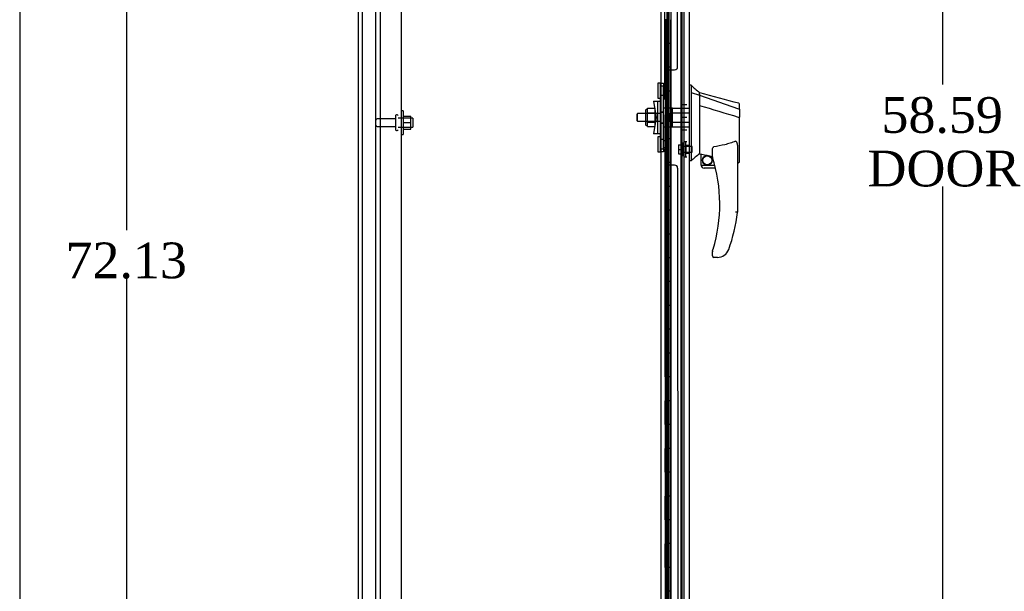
# Model space of a CAD drawing. Header units: inches. Extents: x 1 to 359, y -2 to 239.
# Tile 9 of 23: x 1 to 43, y 106 to 130. Entities that reach past the tile are written whole.
import ezdxf
from ezdxf.enums import TextEntityAlignment as Align
from ezdxf.lldxf.tags import DXFTag

# ---------------------------------------------------------------- set-up
doc = ezdxf.new("R2010")
doc.units = ezdxf.units.IN
doc.header["$MEASUREMENT"] = 0
for name, color, linetype in [('COM43133', 7, 'Continuous'), ('COM55607-1', 7, 'Continuous'), ('COM55738-22', 7, 'Continuous'), ('COM70220', 7, 'Continuous'), ('COM70838', 7, 'Continuous'), ('COM70839-2', 7, 'Continuous'), ('COM71181-2', 7, 'Continuous'), ('COM71193-2', 7, 'Continuous'), ('Default', 7, 'Continuous'), ('HAN86294', 7, 'Continuous'), ('HAN86294_NUT', 7, 'Continuous'), ('HAN86294_SCREW', 7, 'Continuous'), ('HAN86294_WASHER', 7, 'Continuous'), ('HAN_NUT', 7, 'Continuous'), ('NTS166105', 7, 'Continuous'), ('RVT19000', 7, 'Continuous'), ('SPC87322', 7, 'Continuous'), ('STD26089', 7, 'Continuous'), ('WAF25059', 7, 'Continuous')]:
    doc.layers.add(name, color=color, linetype=linetype)
doc.styles.add('SEACAD_Times_New_Roman', font='times.ttf')
tags = doc.linetypes.add('HIDDEN2', pattern=[0.1875, 0.125, -0.0625]).pattern_tags.tags
tags[6:7] = [DXFTag(74, 4), DXFTag(75, 0), DXFTag(340, '0'), DXFTag(46, 0.0), DXFTag(50, 0.0), DXFTag(44, 0.0), DXFTag(45, 0.0)]
tags[4:5] = [DXFTag(74, 4), DXFTag(75, 0), DXFTag(340, '0'), DXFTag(46, 0.0), DXFTag(50, 0.0), DXFTag(44, 0.0), DXFTag(45, 0.0)]
doc.dimstyles.new('HAMMOND_(STH_-_300x200)', dxfattribs={"dimtxt": 1.5, "dimasz": 1.875, "dimexe": 0.75, "dimexo": 0.75, "dimgap": 0.375, "dimtad": 0, "dimtih": 1, "dimtoh": 1, "dimzin": 0, "dimdsep": 46, "dimtxsty": 'SEACAD_Times_New_Roman', "dimblk1": '_SE_FILLED', "dimblk2": '_SE_FILLED', "dimsah": 1, "dimcen": 0.75, "dimadec": 0, "dimazin": 0, "dimtfac": 0.8, "dimtofl": 0, "dimtmove": 0, "dimatfit": 3, "dimfxl": 1, "dimtolj": 1, "dimtzin": 0, "dimarcsym": 0})

# ---------------------------------------------------------------- blocks, each defined once
blk = doc.blocks.new('SE3')
at = {"layer": 'COM43133', "color": 7, "linetype": 'HIDDEN2'}
for p, q in [((16.45, 153.317), (16.45, 97.567)), ((17.325, 153.257), (17.325, 97.627))]:
    blk.add_line(p, q, dxfattribs=at)
at = {"layer": 'COM55607-1', "color": 7, "linetype": 'HIDDEN2'}
for p, q in [((28.479, 153.766), (28.479, 97.766)), ((28.579, 97.766), (28.579, 153.766)), ((29.124, 97.766), (29.124, 153.766)), ((28.54, 129.765), (28.412, 129.765)), ((28.412, 129.765), (28.412, 128.766)), ((28.417, 128.766), (28.417, 129.765)), ((28.584, 129.765), (28.529, 129.765)), ((28.54, 129.765), (28.54, 128.766)), ((28.443, 128.766), (28.412, 128.766)), ((28.412, 128.766), (28.412, 127.766)), ((28.54, 128.765), (28.412, 128.765)), ((28.488, 128.765), (28.488, 127.766)), ((28.529, 128.765), (28.529, 127.766)), ((28.584, 128.765), (28.529, 128.765)), ((28.443, 127.766), (28.412, 127.766)), ((28.54, 127.765), (28.412, 127.765)), ((28.412, 127.765), (28.412, 126.766)), ((28.417, 126.766), (28.417, 127.765)), ((28.584, 127.765), (28.529, 127.765)), ((28.54, 127.765), (28.54, 126.766)), ((28.443, 126.766), (28.412, 126.766)), ((28.412, 126.766), (28.412, 125.766)), ((28.54, 126.765), (28.412, 126.765)), ((28.488, 126.765), (28.488, 125.766)), ((28.529, 126.765), (28.529, 125.766)), ((28.584, 126.765), (28.529, 126.765)), ((28.443, 125.766), (28.412, 125.766)), ((28.54, 125.765), (28.412, 125.765)), ((28.412, 125.765), (28.412, 124.766)), ((28.417, 124.766), (28.417, 125.765)), ((28.584, 125.765), (28.529, 125.765)), ((28.54, 125.765), (28.54, 124.766)), ((28.443, 124.766), (28.412, 124.766)), ((28.412, 124.766), (28.412, 123.766)), ((28.54, 124.765), (28.412, 124.765)), ((28.488, 124.765), (28.488, 123.766)), ((28.529, 124.765), (28.529, 123.766)), ((28.584, 124.765), (28.529, 124.765)), ((28.443, 123.766), (28.412, 123.766)), ((28.54, 123.765), (28.412, 123.765)), ((28.412, 123.765), (28.412, 122.766)), ((28.417, 122.766), (28.417, 123.765)), ((28.584, 123.765), (28.529, 123.765)), ((28.54, 123.765), (28.54, 122.766)), ((28.443, 122.766), (28.412, 122.766)), ((28.412, 122.766), (28.412, 121.766)), ((28.54, 122.765), (28.412, 122.765)), ((28.488, 122.765), (28.488, 121.766)), ((28.529, 122.765), (28.529, 121.766)), ((28.584, 122.765), (28.529, 122.765)), ((28.443, 121.766), (28.412, 121.766)), ((28.54, 121.765), (28.412, 121.765)), ((28.412, 121.765), (28.412, 120.766)), ((28.417, 120.766), (28.417, 121.765)), ((28.584, 121.765), (28.529, 121.765)), ((28.54, 121.765), (28.54, 120.766)), ((28.443, 120.766), (28.412, 120.766)), ((28.412, 120.766), (28.412, 119.766)), ((28.54, 120.765), (28.412, 120.765)), ((28.488, 120.765), (28.488, 119.766)), ((28.529, 120.765), (28.529, 119.766)), ((28.584, 120.765), (28.529, 120.765)), ((28.443, 119.766), (28.412, 119.766)), ((28.54, 119.765), (28.412, 119.765)), ((28.412, 119.765), (28.412, 118.766)), ((28.417, 118.766), (28.417, 119.765)), ((28.584, 119.765), (28.529, 119.765)), ((28.54, 119.765), (28.54, 118.766)), ((28.443, 118.766), (28.412, 118.766)), ((28.412, 118.766), (28.412, 117.766)), ((28.54, 118.765), (28.412, 118.765)), ((28.488, 118.765), (28.488, 117.766)), ((28.529, 118.765), (28.529, 117.766)), ((28.584, 118.765), (28.529, 118.765)), ((28.443, 117.766), (28.412, 117.766)), ((28.54, 117.765), (28.412, 117.765)), ((28.412, 117.765), (28.412, 116.766)), ((28.417, 116.766), (28.417, 117.765)), ((28.584, 117.765), (28.529, 117.765)), ((28.54, 117.765), (28.54, 116.766)), ((28.443, 116.766), (28.412, 116.766)), ((28.412, 116.766), (28.412, 115.766)), ((28.54, 116.765), (28.412, 116.765)), ((28.488, 116.765), (28.488, 115.766)), ((28.529, 116.765), (28.529, 115.766)), ((28.584, 116.765), (28.529, 116.765)), ((28.443, 115.766), (28.412, 115.766)), ((28.54, 115.765), (28.412, 115.765)), ((28.412, 115.765), (28.412, 114.766)), ((28.417, 114.766), (28.417, 115.765)), ((28.584, 115.765), (28.529, 115.765)), ((28.54, 115.765), (28.54, 114.766)), ((28.443, 114.766), (28.412, 114.766)), ((28.412, 114.766), (28.412, 113.766)), ((28.54, 114.765), (28.412, 114.765)), ((28.488, 114.765), (28.488, 113.766)), ((28.529, 114.765), (28.529, 113.766)), ((28.584, 114.765), (28.529, 114.765)), ((28.443, 113.766), (28.412, 113.766)), ((28.54, 113.765), (28.412, 113.765)), ((28.412, 113.765), (28.412, 112.766)), ((28.417, 112.766), (28.417, 113.765)), ((28.584, 113.765), (28.529, 113.765)), ((28.54, 113.765), (28.54, 112.766)), ((28.443, 112.766), (28.412, 112.766)), ((28.412, 112.766), (28.412, 111.766)), ((28.54, 112.765), (28.412, 112.765)), ((28.488, 112.765), (28.488, 111.766)), ((28.529, 112.765), (28.529, 111.766)), ((28.584, 112.765), (28.529, 112.765)), ((28.443, 111.766), (28.412, 111.766)), ((28.54, 111.765), (28.412, 111.765)), ((28.412, 111.765), (28.412, 110.766)), ((28.417, 110.766), (28.417, 111.765)), ((28.584, 111.765), (28.529, 111.765)), ((28.54, 111.765), (28.54, 110.766)), ((28.443, 110.766), (28.412, 110.766)), ((28.412, 110.766), (28.412, 109.766)), ((28.54, 110.765), (28.412, 110.765)), ((28.488, 110.765), (28.488, 109.766)), ((28.529, 110.765), (28.529, 109.766)), ((28.584, 110.765), (28.529, 110.765)), ((28.443, 109.766), (28.412, 109.766)), ((28.54, 109.765), (28.412, 109.765)), ((28.412, 109.765), (28.412, 108.766)), ((28.417, 108.766), (28.417, 109.765)), ((28.584, 109.765), (28.529, 109.765)), ((28.54, 109.765), (28.54, 108.766)), ((28.443, 108.766), (28.412, 108.766)), ((28.412, 108.766), (28.412, 107.766)), ((28.54, 108.765), (28.412, 108.765)), ((28.488, 108.765), (28.488, 107.766)), ((28.529, 108.765), (28.529, 107.766)), ((28.584, 108.765), (28.529, 108.765)), ((28.443, 107.766), (28.412, 107.766)), ((28.54, 107.765), (28.412, 107.765)), ((28.412, 107.765), (28.412, 106.766)), ((28.417, 106.766), (28.417, 107.765)), ((28.584, 107.765), (28.529, 107.765)), ((28.54, 107.765), (28.54, 106.766)), ((28.443, 106.766), (28.412, 106.766)), ((28.412, 106.766), (28.412, 105.766)), ((28.54, 106.765), (28.412, 106.765)), ((28.488, 106.765), (28.488, 105.766)), ((28.529, 106.765), (28.529, 105.766)), ((28.584, 106.765), (28.529, 106.765)), ((28.443, 105.766), (28.412, 105.766))]:
    blk.add_line(p, q, dxfattribs=at)
at = {"layer": 'COM55607-1', "color": 7, "linetype": 'Continuous'}
for p, q in [((28.443, 128.766), (28.443, 129.766)), ((28.646, 128.766), (28.646, 129.766)), ((28.646, 128.766), (28.443, 128.766)), ((28.443, 127.766), (28.443, 128.766)), ((28.646, 128.766), (28.443, 128.766)), ((28.646, 127.766), (28.646, 128.766)), ((28.646, 127.766), (28.443, 127.766)), ((28.646, 127.766), (28.443, 127.766)), ((28.443, 126.766), (28.443, 127.766)), ((28.646, 126.766), (28.646, 127.766)), ((28.646, 126.766), (28.443, 126.766)), ((28.443, 125.766), (28.443, 126.766)), ((28.646, 126.766), (28.443, 126.766)), ((28.646, 125.766), (28.646, 126.766)), ((28.646, 125.766), (28.443, 125.766)), ((28.646, 125.766), (28.443, 125.766)), ((28.443, 124.766), (28.443, 125.766)), ((28.646, 124.766), (28.646, 125.766)), ((28.646, 124.766), (28.443, 124.766)), ((28.443, 123.766), (28.443, 124.766)), ((28.646, 124.766), (28.443, 124.766)), ((28.646, 123.766), (28.646, 124.766)), ((28.646, 123.766), (28.443, 123.766)), ((28.646, 123.766), (28.443, 123.766)), ((28.443, 122.766), (28.443, 123.766)), ((28.646, 122.766), (28.646, 123.766)), ((28.646, 122.766), (28.443, 122.766)), ((28.443, 121.766), (28.443, 122.766)), ((28.646, 122.766), (28.443, 122.766)), ((28.646, 121.766), (28.646, 122.766)), ((28.646, 121.766), (28.443, 121.766)), ((28.646, 121.766), (28.443, 121.766)), ((28.443, 120.766), (28.443, 121.766)), ((28.646, 120.766), (28.646, 121.766)), ((28.646, 120.766), (28.443, 120.766)), ((28.443, 119.766), (28.443, 120.766)), ((28.646, 120.766), (28.443, 120.766)), ((28.646, 119.766), (28.646, 120.766)), ((28.646, 119.766), (28.443, 119.766)), ((28.646, 119.766), (28.443, 119.766)), ((28.443, 118.766), (28.443, 119.766)), ((28.646, 118.766), (28.646, 119.766)), ((28.646, 118.766), (28.443, 118.766)), ((28.443, 117.766), (28.443, 118.766)), ((28.646, 118.766), (28.443, 118.766)), ((28.646, 117.766), (28.646, 118.766)), ((28.646, 117.766), (28.443, 117.766)), ((28.646, 117.766), (28.443, 117.766)), ((28.443, 116.766), (28.443, 117.766)), ((28.646, 116.766), (28.646, 117.766)), ((28.646, 116.766), (28.443, 116.766)), ((28.443, 115.766), (28.443, 116.766)), ((28.646, 116.766), (28.443, 116.766)), ((28.646, 115.766), (28.646, 116.766)), ((28.646, 115.766), (28.443, 115.766)), ((28.646, 115.766), (28.443, 115.766)), ((28.443, 114.766), (28.443, 115.766)), ((28.646, 114.766), (28.646, 115.766)), ((28.646, 114.766), (28.443, 114.766)), ((28.443, 113.766), (28.443, 114.766)), ((28.646, 114.766), (28.443, 114.766)), ((28.646, 113.766), (28.646, 114.766)), ((28.646, 113.766), (28.443, 113.766)), ((28.646, 113.766), (28.443, 113.766)), ((28.443, 112.766), (28.443, 113.766)), ((28.646, 112.766), (28.646, 113.766)), ((28.646, 112.766), (28.443, 112.766)), ((28.443, 111.766), (28.443, 112.766)), ((28.646, 112.766), (28.443, 112.766)), ((28.646, 111.766), (28.646, 112.766)), ((28.646, 111.766), (28.443, 111.766)), ((28.646, 111.766), (28.443, 111.766)), ((28.443, 110.766), (28.443, 111.766)), ((28.646, 110.766), (28.646, 111.766)), ((28.646, 110.766), (28.443, 110.766)), ((28.443, 109.766), (28.443, 110.766)), ((28.646, 110.766), (28.443, 110.766)), ((28.646, 109.766), (28.646, 110.766)), ((28.646, 109.766), (28.443, 109.766)), ((28.646, 109.766), (28.443, 109.766)), ((28.443, 108.766), (28.443, 109.766)), ((28.646, 108.766), (28.646, 109.766)), ((28.646, 108.766), (28.443, 108.766)), ((28.443, 107.766), (28.443, 108.766)), ((28.646, 108.766), (28.443, 108.766)), ((28.646, 107.766), (28.646, 108.766)), ((28.646, 107.766), (28.443, 107.766)), ((28.646, 107.766), (28.443, 107.766)), ((28.443, 106.766), (28.443, 107.766)), ((28.646, 106.766), (28.646, 107.766)), ((28.646, 106.766), (28.443, 106.766)), ((28.443, 105.766), (28.443, 106.766)), ((28.646, 106.766), (28.443, 106.766)), ((28.646, 105.766), (28.646, 106.766)), ((28.646, 105.766), (28.443, 105.766)), ((28.646, 105.766), (28.443, 105.766)), ((28.443, 104.766), (28.443, 105.766)), ((28.646, 104.766), (28.646, 105.766))]:
    blk.add_line(p, q, dxfattribs=at)
at = {"layer": 'COM55738-22', "color": 7, "linetype": 'HIDDEN2'}
for p, q in [((15.71, 95.774), (15.71, 155.524)), ((16.263, 95.774), (16.263, 155.524))]:
    blk.add_line(p, q, dxfattribs=at)
at = {"layer": 'COM70220', "color": 7, "linetype": 'HIDDEN2'}
blk.add_line((29.073, 154.339), (29.073, 97.192), dxfattribs=at)
at = {"layer": 'COM70838', "color": 7, "linetype": 'HIDDEN2'}
for p, q in [((28.216, 127.097), (28.341, 127.097)), ((28.216, 126.972), (28.216, 127.097)), ((28.216, 124.347), (28.216, 126.972)), ((28.341, 127.097), (28.341, 126.972)), ((28.341, 124.347), (28.341, 126.972)), ((27.929, 126.347), (28.099, 126.347)), ((27.929, 126.347), (28.029, 125.66)), ((28.099, 124.972), (28.099, 126.347)), ((28.099, 126.347), (28.202, 126.347)), ((28.029, 125.66), (27.929, 124.972)), ((28.099, 124.972), (27.929, 124.972)), ((28.213, 124.972), (28.099, 124.972)), ((28.216, 124.222), (28.216, 124.347)), ((28.341, 124.222), (28.216, 124.222)), ((28.341, 124.347), (28.341, 124.222))]:
    blk.add_line(p, q, dxfattribs=at)
for centre, start, end in [((28.099, 126.402), 331.9602, 360), ((28.099, 126.374), 346.4554, 360), ((28.099, 124.917), 0, 28.0398), ((28.099, 124.945), 0, 13.5446)]:
    blk.add_arc(centre, 0.117, start, end, dxfattribs=at)
at = {"layer": 'COM70839-2', "color": 7, "linetype": 'HIDDEN2'}
for p, q in [((28.403, 126.41), (28.416, 152.257)), ((28.935, 127.785), (28.947, 152.337)), ((28.473, 126.522), (28.473, 127.535)), ((28.599, 127.66), (28.81, 127.66)), ((28.599, 127.66), (28.81, 127.66)), ((28.403, 124.909), (28.403, 124.909)), ((28.403, 124.909), (28.416, 99.063)), ((28.473, 124.797), (28.473, 124.797)), ((28.473, 123.784), (28.473, 124.797)), ((28.81, 123.659), (28.599, 123.659)), ((28.81, 123.659), (28.599, 123.659)), ((28.935, 123.534), (28.935, 123.534)), ((28.935, 123.534), (28.947, 98.982))]:
    blk.add_line(p, q, dxfattribs=at)
for centre, start, end in [((28.81, 127.785), 269.9705, 359.9705), ((28.81, 127.785), 269.9705, 359.9705), ((28.598, 127.535), 89.9705, 179.9705), ((28.598, 127.535), 89.9705, 179.9705), ((28.348, 126.522), 296.0744, 359.9705), ((28.348, 126.522), 296.0744, 359.9705), ((28.348, 124.797), 0.0295, 63.9256), ((28.348, 124.797), 0.0295, 63.9256), ((28.598, 123.784), 180.0295, 270.0295), ((28.598, 123.784), 180.0295, 270.0295), ((28.81, 123.534), 0.0295, 90.0295), ((28.81, 123.534), 0.0295, 90.0295)]:
    blk.add_arc(centre, 0.125, start, end, dxfattribs=at)
at = {"layer": 'COM71181-2', "color": 7, "linetype": 'Continuous'}
for p, q in [((15.543, 95.692), (15.543, 155.627)), ((28.231, 154.347), (28.231, 96.972))]:
    blk.add_line(p, q, dxfattribs=at)
at = {"layer": 'COM71181-2', "color": 7, "linetype": 'HIDDEN2'}
blk.add_line((29.198, 154.347), (29.198, 96.972), dxfattribs=at)
at = {"layer": 'COM71193-2', "color": 7, "linetype": 'Continuous'}
for p, q in [((28.648, 154.964), (28.648, 96.567)), ((29.418, 154.916), (29.418, 96.615))]:
    blk.add_line(p, q, dxfattribs=at)
at = {"layer": 'COM71193-2', "color": 7, "linetype": 'HIDDEN2'}
blk.add_line((28.543, 96.877), (28.543, 154.442), dxfattribs=at)
at = {"layer": 'HAN86294', "color": 7, "linetype": 'Continuous'}
for p, q in [((29.501, 127.01), (29.418, 127.01)), ((29.498, 127.01), (29.498, 126.848)), ((29.498, 126.848), (29.498, 126.762)), ((29.498, 126.762), (29.498, 126.703)), ((29.498, 126.703), (29.853, 126.597)), ((29.498, 126.703), (29.498, 124.271)), ((29.853, 126.637), (29.853, 126.71)), ((29.853, 126.637), (29.853, 126.612)), ((29.853, 126.612), (29.853, 126.597)), ((29.853, 126.597), (29.853, 126.166)), ((29.853, 126.597), (31.491, 126.026)), ((29.853, 126.166), (29.853, 124.668)), ((31.533, 125.991), (31.533, 126.213)), ((31.478, 125.676), (31.479, 125.676)), ((31.533, 125.991), (31.533, 125.678)), ((31.533, 123.81), (31.533, 125.678)), ((29.853, 124.668), (29.853, 124.399)), ((29.853, 124.399), (29.853, 124.186)), ((29.498, 124.271), (29.498, 123.987)), ((29.498, 123.987), (29.498, 123.84)), ((29.853, 124.186), (29.853, 124.159)), ((29.853, 124.159), (29.853, 124.141)), ((29.853, 124.141), (29.853, 124.14)), ((29.853, 124.14), (29.918, 124.124)), ((29.918, 123.66), (29.918, 124.126)), ((30.393, 124.003), (30.393, 124.277)), ((31.453, 124.349), (31.453, 121.677)), ((29.498, 123.84), (29.418, 123.84)), ((29.918, 123.66), (30.492, 123.66)), ((31.453, 123.753), (31.459, 123.752)), ((30.523, 123.535), (30.043, 123.535)), ((30.393, 119.845), (30.393, 120.023)), ((30.892, 119.873), (30.89, 119.875)), ((30.608, 119.785), (30.453, 119.785))]:
    blk.add_line(p, q, dxfattribs=at)
at = {"layer": 'HAN86294', "color": 7, "linetype": 'HIDDEN2'}
for p, q in [((28.716, 125.859), (28.716, 126.055)), ((28.716, 126.055), (29.418, 126.055)), ((27.256, 125.82), (27.226, 125.79)), ((27.226, 125.79), (27.226, 125.53)), ((27.256, 125.5), (27.256, 125.82)), ((28.216, 125.82), (27.256, 125.82)), ((28.591, 125.82), (28.716, 125.82)), ((28.591, 125.66), (28.591, 125.82)), ((28.591, 125.5), (28.591, 125.66)), ((28.716, 125.46), (28.716, 125.859)), ((28.716, 125.859), (29.418, 125.859)), ((27.226, 125.53), (27.256, 125.5)), ((27.256, 125.5), (28.216, 125.5)), ((28.591, 125.5), (28.716, 125.5)), ((28.716, 125.264), (28.716, 125.46)), ((28.716, 125.46), (29.418, 125.46)), ((28.716, 125.264), (29.418, 125.264)), ((29.293, 124.159), (29.293, 124.484)), ((29.418, 124.484), (29.293, 124.484)), ((29.293, 124.159), (29.418, 124.159))]:
    blk.add_line(p, q, dxfattribs=at)
at = {"layer": 'HAN86294', "color": 7, "linetype": 'Continuous'}
for radius in [0.202, 0.188]:
    blk.add_circle((30.179, 123.863), radius, dxfattribs=at)
for centre, radius, start, end in [((45.882, 146.038), 25.11, 229.2701, 230.3306), ((332.889, 1254.623), 1167.913, 254.961531, 255.045221), ((31.473, 126.213), 0.06, 0, 74.5788), ((66.264, 80.693), 56.686, 129.9653, 130.4351), ((30.453, 124.003), 0.06, 180, 197.895), ((24.289, 122.013), 6.417, 342.9898, 17.895), ((30.043, 123.66), 0.125, 180, 193.8865), ((30.043, 123.66), 0.125, 193.8865, 229.4642), ((30.043, 123.66), 0.125, 229.4642, 270), ((24.113, 122.612), 7.4, 340.2854, 352.739), ((30.453, 120.023), 0.06, 162.105, 180), ((30.608, 120.285), 0.5, 270, 304.5623), ((30.608, 120.285), 0.5, 304.5623, 340.2854), ((30.453, 119.845), 0.06, 180, 270)]:
    blk.add_arc(centre, radius, start, end, dxfattribs=at)
blk.add_ellipse((31.473, 123.81), major_axis=(-0.06, 0), ratio=0.999979, start_param=1.333204, end_param=3.141717, dxfattribs=at)
for points in [[(29.853, 126.166), (30.395, 126.003), (30.936, 125.84), (31.478, 125.676)], [(29.948, 124.122), (30.096, 124.09), (30.245, 124.058), (30.393, 124.025)]]:
    blk.add_open_spline(points, degree=3, dxfattribs=at)
for points, knots in [([(31.479, 125.676), (31.487, 125.676), (31.494, 125.676), (31.507, 125.676), (31.513, 125.677), (31.52, 125.677), (31.522, 125.677), (31.526, 125.677), (31.528, 125.677), (31.53, 125.678), (31.531, 125.678), (31.533, 125.678), (31.533, 125.678), (31.533, 125.678)], [0, 0, 0, 0, 0.25, 0.25, 0.5, 0.5, 0.625, 0.625, 0.75, 0.75, 0.875, 0.875, 1, 1, 1, 1]), ([(31.491, 126.026), (31.503, 126.023), (31.514, 126.019), (31.529, 126.007), (31.533, 125.999), (31.533, 125.991)], [0, 0, 0, 0, 0.5, 0.5, 1, 1, 1, 1]), ([(30.393, 124.277), (30.393, 124.284), (30.393, 124.291), (30.394, 124.305), (30.395, 124.311), (30.398, 124.332), (30.401, 124.346), (30.409, 124.373), (30.414, 124.387), (30.424, 124.406), (30.428, 124.412), (30.436, 124.42), (30.439, 124.422), (30.446, 124.426), (30.449, 124.428), (30.453, 124.428)], [0, 0, 0, 0, 0.125, 0.125, 0.25, 0.25, 0.5, 0.5, 0.75, 0.75, 0.875, 0.875, 0.9375, 0.9375, 1, 1, 1, 1]), ([(31.363, 124.66), (31.29, 124.631), (31.216, 124.605), (31.067, 124.557), (30.991, 124.536), (30.763, 124.479), (30.609, 124.45), (30.453, 124.428)], [0, 0, 0, 0, 0.25, 0.25, 0.5, 0.5, 1, 1, 1, 1]), ([(31.363, 124.66), (31.365, 124.661), (31.367, 124.662), (31.37, 124.662), (31.372, 124.662), (31.378, 124.662), (31.382, 124.66), (31.388, 124.656), (31.391, 124.654), (31.396, 124.648), (31.398, 124.645), (31.404, 124.636), (31.407, 124.63), (31.414, 124.617), (31.416, 124.61), (31.424, 124.59), (31.427, 124.576), (31.434, 124.548), (31.437, 124.534), (31.444, 124.491), (31.448, 124.463), (31.452, 124.406), (31.453, 124.377), (31.453, 124.349)], [0, 0, 0, 0, 0.015625, 0.015625, 0.03125, 0.03125, 0.0625, 0.0625, 0.09375, 0.09375, 0.125, 0.125, 0.1875, 0.1875, 0.25, 0.25, 0.375, 0.375, 0.5, 0.5, 0.75, 0.75, 1, 1, 1, 1]), ([(29.918, 124.126), (29.918, 124.126), (29.919, 124.126), (29.922, 124.126), (29.924, 124.126), (29.933, 124.125), (29.94, 124.124), (29.948, 124.122)], [0, 0, 0, 0, 0.25, 0.25, 0.5, 0.5, 1, 1, 1, 1]), ([(31.453, 121.677), (31.453, 121.677), (31.453, 121.677), (31.45, 121.677), (31.448, 121.677), (31.444, 121.677), (31.441, 121.678), (31.435, 121.678), (31.431, 121.678), (31.418, 121.679), (31.408, 121.68), (31.392, 121.681), (31.387, 121.681), (31.375, 121.682), (31.369, 121.682), (31.363, 121.683)], [0, 0, 0, 0, 0.125, 0.125, 0.25, 0.25, 0.375, 0.375, 0.5, 0.5, 0.75, 0.75, 0.875, 0.875, 1, 1, 1, 1]), ([(30.396, 120.041), (30.396, 120.041), (30.396, 120.042), (30.397, 120.045), (30.398, 120.046), (30.399, 120.051), (30.401, 120.055), (30.404, 120.067), (30.407, 120.076), (30.415, 120.101), (30.42, 120.118), (30.426, 120.136)], [0, 0, 0, 0, 0.0625, 0.0625, 0.125, 0.125, 0.25, 0.25, 0.5, 0.5, 1, 1, 1, 1])]:
    blk.add_open_spline(points, degree=3, knots=knots, dxfattribs=at)
at = {"layer": 'HAN86294_NUT', "color": 7, "linetype": 'HIDDEN2'}
for p, q in [((27.594, 125.962), (27.594, 125.357)), ((27.674, 125.992), (27.624, 125.992)), ((27.674, 126.044), (27.999, 126.044)), ((27.674, 125.948), (27.674, 126.044)), ((27.674, 125.852), (27.674, 125.948)), ((27.674, 125.852), (27.999, 125.852)), ((27.674, 125.66), (27.674, 125.852)), ((27.674, 125.468), (27.674, 125.66)), ((27.999, 125.852), (27.999, 126.044)), ((27.999, 125.468), (27.999, 125.852)), ((27.624, 125.327), (27.674, 125.327)), ((27.674, 125.468), (27.999, 125.468)), ((27.674, 125.372), (27.674, 125.468)), ((27.674, 125.276), (27.674, 125.372)), ((27.674, 125.276), (27.999, 125.276)), ((27.999, 125.276), (27.999, 125.468))]:
    blk.add_line(p, q, dxfattribs=at)
for centre, start, end in [((27.624, 125.962), 90, 180), ((27.624, 125.357), 180, 270)]:
    blk.add_arc(centre, 0.03, start, end, dxfattribs=at)
at = {"layer": 'HAN86294_SCREW', "color": 7, "linetype": 'HIDDEN2'}
for p, q in [((28.966, 124.514), (29.103, 124.514)), ((28.966, 124.514), (28.966, 124.322)), ((29.103, 124.059), (29.103, 124.584)), ((29.173, 124.584), (29.103, 124.584)), ((29.173, 124.059), (29.173, 124.584)), ((29.548, 124.438), (29.173, 124.438)), ((29.548, 124.206), (29.548, 124.438)), ((28.966, 124.322), (29.103, 124.322)), ((28.966, 124.322), (28.966, 124.129)), ((28.966, 124.129), (29.103, 124.129)), ((29.103, 124.059), (29.173, 124.059)), ((29.173, 124.206), (29.548, 124.206))]:
    blk.add_line(p, q, dxfattribs=at)
at = {"layer": 'HAN86294_WASHER', "color": 7, "linetype": 'HIDDEN2'}
for p, q in [((29.203, 124.633), (29.203, 124.01)), ((29.263, 124.633), (29.203, 124.633)), ((29.263, 124.633), (29.263, 124.01)), ((29.263, 124.633), (29.263, 124.01)), ((29.323, 124.633), (29.263, 124.633)), ((29.203, 124.01), (29.263, 124.01)), ((29.263, 124.01), (29.323, 124.01))]:
    blk.add_line(p, q, dxfattribs=at)
at = {"layer": 'HAN_NUT', "color": 7, "linetype": 'HIDDEN2'}
for p, q in [((29.108, 126.19), (29.108, 125.66)), ((29.323, 126.19), (29.108, 126.19)), ((29.108, 125.66), (29.108, 125.13)), ((29.323, 125.66), (29.108, 125.66)), ((29.323, 125.13), (29.108, 125.13))]:
    blk.add_line(p, q, dxfattribs=at)
at = {"layer": 'NTS166105', "color": 7, "linetype": 'HIDDEN2'}
for p, q in [((17.421, 125.716), (17.741, 125.716)), ((17.741, 125.444), (17.741, 125.716)), ((17.421, 125.444), (17.741, 125.444)), ((17.741, 125.166), (17.741, 125.444)), ((17.421, 125.166), (17.741, 125.166))]:
    blk.add_line(p, q, dxfattribs=at)
at = {"layer": 'RVT19000', "color": 7, "linetype": 'HIDDEN2'}
for p, q in [((28.103, 127.098), (28.103, 126.473)), ((28.216, 127.098), (28.103, 127.098)), ((28.216, 127.098), (28.216, 127.097)), ((28.341, 126.98), (28.216, 126.98)), ((28.553, 126.926), (28.341, 126.926)), ((28.553, 126.926), (28.553, 126.645)), ((28.103, 126.473), (28.216, 126.473)), ((28.216, 126.59), (28.341, 126.59)), ((28.341, 126.645), (28.553, 126.645)), ((28.103, 124.847), (28.103, 124.222)), ((28.216, 124.847), (28.103, 124.847)), ((28.341, 124.729), (28.216, 124.729)), ((28.553, 124.675), (28.341, 124.675)), ((28.553, 124.675), (28.553, 124.394)), ((28.103, 124.222), (28.216, 124.222)), ((28.216, 124.339), (28.341, 124.339)), ((28.216, 124.222), (28.216, 124.222)), ((28.341, 124.394), (28.553, 124.394))]:
    blk.add_line(p, q, dxfattribs=at)
at = {"layer": 'SPC87322', "color": 7, "linetype": 'HIDDEN2'}
for p, q in [((28.716, 126.052), (28.341, 126.052)), ((28.216, 125.897), (28.341, 125.897)), ((28.216, 125.887), (28.341, 125.887)), ((28.216, 125.432), (28.341, 125.432)), ((28.216, 125.422), (28.341, 125.422)), ((28.341, 125.267), (28.716, 125.267))]:
    blk.add_line(p, q, dxfattribs=at)
at = {"layer": 'STD26089', "color": 7, "linetype": 'HIDDEN2'}
for p, q in [((17.1, 125.737), (17.1, 125.147)), ((17.17, 125.767), (17.13, 125.767)), ((17.1, 125.608), (16.323, 125.608)), ((16.323, 125.276), (17.1, 125.276)), ((17.825, 125.63), (17.2, 125.63)), ((17.2, 125.255), (17.825, 125.255)), ((17.825, 125.63), (17.825, 125.255)), ((17.13, 125.117), (17.17, 125.117))]:
    blk.add_line(p, q, dxfattribs=at)
for centre, radius, start, end in [((17.13, 125.737), 0.03, 90, 180), ((17.17, 125.737), 0.03, 0, 90), ((16.323, 125.548), 0.06, 90, 180), ((16.323, 125.336), 0.06, 180, 270), ((17.13, 125.147), 0.03, 180, 270), ((17.17, 125.147), 0.03, 270, 0)]:
    blk.add_arc(centre, radius, start, end, dxfattribs=at)
at = {"layer": 'WAF25059', "color": 7, "linetype": 'HIDDEN2'}
for p, q in [((17.421, 125.942), (17.325, 125.942)), ((17.421, 125.942), (17.421, 124.942)), ((17.325, 124.942), (17.421, 124.942))]:
    blk.add_line(p, q, dxfattribs=at)
blk = doc.blocks.new('DMBLK3613')
at = {"layer": 'Default', "linetype": 'Continuous'}
for points in [[(5.488, 153.847), (6.113, 153.847), (5.801, 155.722)], [(5.488, 85.472), (5.801, 83.597), (6.113, 85.472)]]:
    blk.add_hatch(color=7, dxfattribs=at).paths.add_polyline_path(points)
at = {"layer": 'Default', "color": 7, "linetype": 'Continuous'}
for p, q in [((14.888, 155.722), (5.051, 155.722)), ((5.801, 155.722), (5.801, 120.935)), ((5.801, 118.91), (5.801, 83.597)), ((14.888, 83.597), (5.051, 83.597))]:
    blk.add_line(p, q, dxfattribs=at)
at = {"layer": 'Default', "color": 7, "linetype": 'Continuous', "style": 'SEACAD_Times_New_Roman'}
blk.add_text('72.13', height=1.5, dxfattribs=at).set_placement((3.242, 120.41), align=Align.TOP_LEFT)
blk = doc.blocks.new('_SE_FILLED')
at = {"color": 0}
blk.add_line((0, 0), (-1, 0), dxfattribs=at)
blk.add_solid([(0, 0), (-1, -0.1665), (-1, 0.1665), (0, 0)], dxfattribs=at)
blk = doc.blocks.new('DMBLK3614')
at = {"layer": 'Default', "linetype": 'Continuous'}
for points in [[(40.362, 153.184), (40.049, 155.059), (39.737, 153.184)], [(40.362, 98.347), (39.737, 98.347), (40.049, 96.472)]]:
    blk.add_hatch(color=7, dxfattribs=at).paths.add_polyline_path(points)
at = {"layer": 'Default', "color": 7, "linetype": 'Continuous'}
for p, q in [((30.025, 155.059), (40.799, 155.059)), ((40.049, 155.059), (40.049, 127.041)), ((40.049, 122.766), (40.049, 96.472)), ((30.025, 96.472), (40.799, 96.472))]:
    blk.add_line(p, q, dxfattribs=at)
at = {"layer": 'Default', "color": 7, "linetype": 'Continuous', "style": 'SEACAD_Times_New_Roman'}
for s, p in [('58.59', (37.49, 126.516)), ('DOOR', (36.904, 124.266))]:
    blk.add_text(s, height=1.5, dxfattribs=at).set_placement(p, align=Align.TOP_LEFT)
blk = doc.blocks.new('BORDER')
at = {"layer": 'Default', "color": 7, "linetype": 'Continuous'}
blk.add_line((-41.86, 27.86), (-41.86, 0), dxfattribs=at)

msp = doc.modelspace()

# ---------------------------------------------------------------- block references
at = {"layer": 'Default', "color": 7, "xscale": 8.55, "yscale": 8.55, "zscale": 8.55}
msp.add_blockref('BORDER', (359.223, 0.67), dxfattribs=at)
at = {"layer": 'Default'}
msp.add_blockref('SE3', (0, 0), dxfattribs=at)

# ---------------------------------------------------------------- dimensions: what is measured, and where the dimension line sits
at = {"layer": 'Default', "color": 7, "linetype": 'Continuous'}
for base, p1, p2, angle, text, picture, middle in [((5.800926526, 155.722068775), (15.638088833, 155.722068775), (15.638167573, 83.597068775), 270.000062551, '\\A1;<>', 'DMBLK3613', (5.800926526, 119.659569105)), ((40.049, 155.059), (28.543, 155.059), (28.543, 96.472), 270, '\\A1;<>\\PDOOR', 'DMBLK3614', (40.049, 125.766))]:
    dim = msp.add_linear_dim(base=base, p1=p1, p2=p2, angle=angle, text=text, dimstyle='HAMMOND_(STH_-_300x200)', dxfattribs=at)
    dim.commit()
    dim.dimension.update_dxf_attribs({"geometry": picture, "text_midpoint": middle, "dimtype": 161})

doc.saveas('drawing.dxf')
